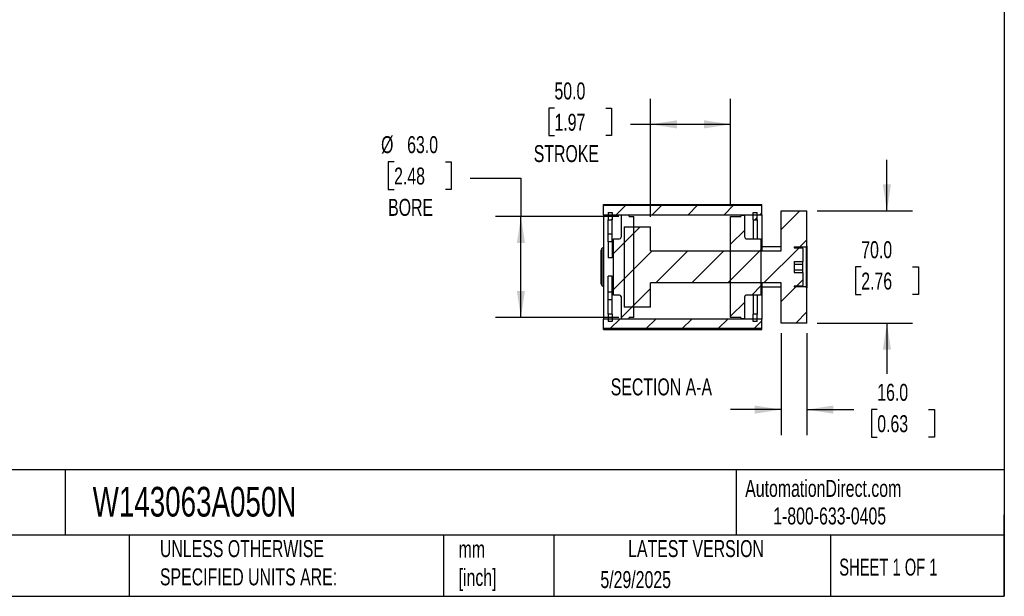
# Model space of a CAD drawing. Header units: millimetres. Extents: x 32 to 1365, y 32 to 1048.
# Tile 3 of 5: x 750 to 1365, y 32 to 392. Entities that reach past the tile are written whole.
import ezdxf

# ---------------------------------------------------------------- set-up
doc = ezdxf.new("R2010")
doc.units = ezdxf.units.MM
doc.header["$LTSCALE"] = 5
doc.linetypes.add('SLD-Solid', pattern=[0])
doc.layers.add('DIMENSIONS', color=140, linetype='SLD-Solid', lineweight=25)
doc.layers.add('TEXT', color=140, linetype='SLD-Solid', lineweight=25)
doc.layers.add('HATCH', color=6, linetype='SLD-Solid')
doc.styles.add('SLDTEXTSTYLE0', font='TXT', dxfattribs={"width": 0.7})
doc.styles.add('SLDTEXTSTYLE1', font='TXT', dxfattribs={"width": 0.65})
doc.dimstyles.new('SLDDIMSTYLE0', dxfattribs={"dimtxt": 10.790039, "dimasz": 16.51, "dimexe": 0, "dimexo": 0.0625, "dimgap": 2.69751, "dimtad": 0, "dimtih": 1, "dimtoh": 1, "dimrnd": 1e-09, "dimzin": 4, "dimdsep": 46, "dimtxsty": 'SLDTEXTSTYLE0', "dimsah": 1, "dimcen": 0.09, "dimadec": 0, "dimazin": 1, "dimtfac": 1, "dimtmove": 0, "dimatfit": 0, "dimfxl": 0, "dimfrac": 2, "dimtolj": 1, "dimtzin": 12, "dimarcsym": 0})
doc.dimstyles.new('SLDDIMSTYLE2', dxfattribs={"dimtxt": 10.790039, "dimasz": 16.51, "dimexe": 0, "dimexo": 0.0625, "dimgap": 2.69751, "dimtad": 0, "dimtih": 1, "dimtoh": 1, "dimrnd": 1e-09, "dimzin": 4, "dimdsep": 46, "dimtxsty": 'SLDTEXTSTYLE0', "dimsah": 1, "dimcen": 0.09, "dimadec": 0, "dimazin": 1, "dimtfac": 1, "dimtofl": 0, "dimtmove": 0, "dimatfit": 3, "dimfxl": 0, "dimfrac": 2, "dimtolj": 1, "dimtzin": 12, "dimarcsym": 0})

# ---------------------------------------------------------------- blocks, each defined once
blk = doc.blocks.new('_D_32')
at = {"layer": 'DIMENSIONS'}
for p, q in [((1144.35, 268.61), (1144.35, 342.14)), ((1194.35, 275.11), (1194.35, 342.14)), ((1084.38, 336.36), (1080.76, 336.36)), ((1080.76, 336.36), (1080.76, 319.21)), ((1116.45, 336.36), (1120.07, 336.36)), ((1120.07, 336.36), (1120.07, 319.21)), ((1144.35, 326.26), (1131.82, 326.26)), ((1194.35, 326.26), (1144.35, 326.26)), ((1080.76, 319.21), (1084.38, 319.21)), ((1120.07, 319.21), (1116.45, 319.21))]:
    blk.add_line(p, q, dxfattribs=at)
for points in [[(1144.35, 326.26), (1160.86, 323.72), (1160.86, 328.8)], [(1194.35, 326.26), (1177.84, 328.8), (1177.84, 323.72)]]:
    blk.add_solid(points, dxfattribs=at)
at = {"layer": 'DIMENSIONS', "char_height": 10.583, "attachment_point": 1, "style": 'SLDTEXTSTYLE0'}
for s, insert in [('50.0', (1084.38, 352.41)), ('1.97', (1084.38, 332.85)), ('STROKE', (1071.43, 313.29))]:
    blk.add_mtext(s, dxfattribs=dict(at, insert=insert))
blk = doc.blocks.new('_D_33')
at = {"layer": 'DIMENSIONS'}
for p, q in [((984.25, 302.82), (980.63, 302.82)), ((980.63, 302.82), (980.63, 285.67)), ((1016.32, 302.82), (1019.94, 302.82)), ((1019.94, 302.82), (1019.94, 285.67)), ((1031.7, 292.72), (1063.45, 292.72)), ((1063.45, 292.72), (1063.45, 268.76)), ((980.63, 285.67), (984.25, 285.67)), ((1019.94, 285.67), (1016.32, 285.67)), ((1124.65, 268.76), (1047.58, 268.76)), ((1063.45, 205.76), (1063.45, 268.76)), ((1124.65, 205.76), (1047.58, 205.76))]:
    blk.add_line(p, q, dxfattribs=at)
for points in [[(1063.45, 268.76), (1060.91, 252.25), (1065.99, 252.25)], [(1063.45, 205.76), (1065.99, 222.27), (1060.91, 222.27)]]:
    blk.add_solid(points, dxfattribs=at)
at = {"layer": 'DIMENSIONS', "char_height": 10.583, "attachment_point": 1, "style": 'SLDTEXTSTYLE0'}
for s, insert in [('%%c', (976.11, 318.88)), ('63.0', (992.4, 318.88)), ('2.48', (984.25, 299.31)), ('BORE', (980.52, 279.75))]:
    blk.add_mtext(s, dxfattribs=dict(at, insert=insert))
blk = doc.blocks.new('_D_34')
at = {"layer": 'DIMENSIONS'}
for p, q in [((1291.95, 272.26), (1291.95, 304.01)), ((1248.3, 272.26), (1307.83, 272.26)), ((1275.92, 237.26), (1272.3, 237.26)), ((1272.3, 237.26), (1272.3, 220.11)), ((1307.99, 237.26), (1311.61, 237.26)), ((1311.61, 237.26), (1311.61, 220.11)), ((1272.3, 220.11), (1275.92, 220.11)), ((1311.61, 220.11), (1307.99, 220.11)), ((1248.3, 202.26), (1307.83, 202.26)), ((1291.95, 202.26), (1291.95, 170.51))]:
    blk.add_line(p, q, dxfattribs=at)
for points in [[(1291.95, 272.26), (1294.49, 288.77), (1289.41, 288.77)], [(1291.95, 202.26), (1289.41, 185.75), (1294.49, 185.75)]]:
    blk.add_solid(points, dxfattribs=at)
at = {"layer": 'DIMENSIONS', "char_height": 10.583, "attachment_point": 1, "style": 'SLDTEXTSTYLE0'}
for s, insert in [('70.0', (1275.92, 253.32)), ('2.76', (1275.92, 233.76))]:
    blk.add_mtext(s, dxfattribs=dict(at, insert=insert))
blk = doc.blocks.new('_D_35')
at = {"layer": 'DIMENSIONS'}
for p, q in [((1225.95, 195.91), (1225.95, 132.39)), ((1241.95, 195.91), (1241.95, 132.39)), ((1225.95, 148.26), (1194.2, 148.26)), ((1241.95, 148.26), (1271.29, 148.26)), ((1285.91, 148.26), (1282.29, 148.26)), ((1282.29, 148.26), (1282.29, 131.11)), ((1317.97, 148.26), (1321.6, 148.26)), ((1321.6, 148.26), (1321.6, 131.11)), ((1282.29, 131.11), (1285.91, 131.11)), ((1321.6, 131.11), (1317.97, 131.11))]:
    blk.add_line(p, q, dxfattribs=at)
for points in [[(1225.95, 148.26), (1209.44, 150.8), (1209.44, 145.72)], [(1241.95, 148.26), (1258.46, 145.72), (1258.46, 150.8)]]:
    blk.add_solid(points, dxfattribs=at)
at = {"layer": 'DIMENSIONS', "char_height": 10.583, "attachment_point": 1, "style": 'SLDTEXTSTYLE0'}
for s, insert in [('16.0', (1285.91, 164.32)), ('0.63', (1285.91, 144.76))]:
    blk.add_mtext(s, dxfattribs=dict(at, insert=insert))

msp = doc.modelspace()

# ---------------------------------------------------------------- hatches: boundary and pattern name
at = {"layer": 'HATCH'}
h = msp.add_hatch(dxfattribs=at)
h.set_pattern_fill('ANSI31', color=256, scale=5, style=0)
h.paths.add_polyline_path([(1114.954, 275.763), (1114.954, 269.763), (1213.954, 269.763), (1213.954, 275.763)], flags=0)
h = msp.add_hatch(dxfattribs=at)
h.set_pattern_fill('ANSI31', color=256, scale=5, style=0)
h.paths.add_polyline_path([(1117.954, 271.263), (1117.954, 266.635), (1120.454, 266.635), (1120.454, 271.263)], flags=0)
h = msp.add_hatch(dxfattribs=at)
h.set_pattern_fill('ANSI31', color=256, scale=5, style=0)
h.paths.add_polyline_path([(1233.954, 233.799), (1233.954, 240.727), (1239.454, 240.727), (1239.454, 248.763), (1238.954, 249.263), (1233.954, 249.263), (1233.954, 249.763), (1241.454, 249.763), (1241.954, 250.263), (1241.954, 272.263), (1225.954, 272.263), (1225.954, 247.263), (1144.354, 247.263), (1144.354, 262.263), (1127.854, 262.263), (1127.854, 212.263), (1144.354, 212.263), (1144.354, 227.263), (1225.954, 227.263), (1225.954, 202.263), (1241.954, 202.263), (1241.954, 224.263), (1241.454, 224.763), (1233.954, 224.763), (1233.954, 225.263), (1238.954, 225.263), (1239.454, 225.763), (1239.454, 233.799)], flags=0)
h = msp.add_hatch(dxfattribs=at)
h.set_pattern_fill('ANSI31', color=256, scale=5, style=0)
h.paths.add_polyline_path([(1208.454, 271.263), (1208.454, 266.635), (1210.954, 266.635), (1210.954, 271.263)], flags=0)
h = msp.add_hatch(dxfattribs=at)
h.set_pattern_fill('ANSI31', color=256, scale=5, style=0)
edge = h.paths.add_edge_path(flags=0)
edge.add_line((1121.454, 254.763), (1120.954, 254.263))
edge.add_line((1120.954, 254.263), (1120.954, 220.263))
edge.add_line((1120.954, 220.263), (1121.454, 219.763))
edge.add_line((1121.454, 219.763), (1125.004, 219.763))
edge.add_arc((1125.004, 218.763), 1, 0, 90, ccw=False)
edge.add_line((1126.004, 218.763), (1126.004, 204.763))
edge.add_line((1126.004, 204.763), (1131.004, 204.763))
edge.add_line((1131.004, 204.763), (1131.004, 205.763))
edge.add_line((1131.004, 205.763), (1133.854, 205.763))
edge.add_line((1133.854, 205.763), (1133.854, 268.763))
edge.add_line((1133.854, 268.763), (1131.004, 268.763))
edge.add_line((1131.004, 268.763), (1131.004, 269.763))
edge.add_line((1131.004, 269.763), (1126.004, 269.763))
edge.add_line((1126.004, 269.763), (1126.004, 255.763))
edge.add_arc((1125.004, 255.763), 1, 270, 360, ccw=False)
edge.add_line((1125.004, 254.763), (1121.454, 254.763))
h = msp.add_hatch(dxfattribs=at)
h.set_pattern_fill('ANSI31', color=256, scale=5, style=0)
edge = h.paths.add_edge_path(flags=0)
edge.add_line((1212.954, 219.763), (1213.454, 220.263))
edge.add_line((1213.454, 220.263), (1213.454, 254.263))
edge.add_line((1213.454, 254.263), (1212.954, 254.763))
edge.add_line((1212.954, 254.763), (1204.154, 254.763))
edge.add_arc((1204.154, 255.763), 1, 180, 270, ccw=False)
edge.add_line((1203.154, 255.763), (1203.154, 269.663))
edge.add_line((1203.154, 269.663), (1200.654, 269.663))
edge.add_line((1200.654, 269.663), (1200.654, 268.763))
edge.add_line((1200.654, 268.763), (1194.354, 268.763))
edge.add_line((1194.354, 268.763), (1194.354, 205.763))
edge.add_line((1194.354, 205.763), (1200.654, 205.763))
edge.add_line((1200.654, 205.763), (1200.654, 204.863))
edge.add_line((1200.654, 204.863), (1203.154, 204.863))
edge.add_line((1203.154, 204.863), (1203.154, 218.763))
edge.add_arc((1204.154, 218.763), 1, 90, 180, ccw=False)
edge.add_line((1204.154, 219.763), (1212.954, 219.763))
h = msp.add_hatch(dxfattribs=at)
h.set_pattern_fill('ANSI31', color=256, scale=5, style=0)
h.paths.add_polyline_path([(1213.954, 198.764), (1213.954, 204.763), (1114.954, 204.763), (1114.954, 198.764)], flags=0)
h = msp.add_hatch(dxfattribs=at)
h.set_pattern_fill('ANSI31', color=256, scale=5, style=0)
h.paths.add_polyline_path([(1120.454, 203.263), (1120.454, 207.892), (1117.954, 207.892), (1117.954, 203.263)], flags=0)
h = msp.add_hatch(dxfattribs=at)
h.set_pattern_fill('ANSI31', color=256, scale=5, style=0)
h.paths.add_polyline_path([(1210.954, 203.263), (1210.954, 207.892), (1208.454, 207.892), (1208.454, 203.263)], flags=0)

# ---------------------------------------------------------------- linework, layer by layer
for p, q in [((1114.954, 276.263), (1213.954, 276.263)), ((1114.954, 275.763), (1114.954, 276.263)), ((1114.954, 275.763), (1213.954, 275.763)), ((1114.954, 269.763), (1114.954, 275.763)), ((1117.954, 271.263), (1120.454, 271.263)), ((1117.954, 271.263), (1117.954, 266.635)), ((1120.454, 271.263), (1120.454, 266.635)), ((1208.454, 271.263), (1210.954, 271.263)), ((1208.454, 266.635), (1208.454, 271.263)), ((1210.954, 266.635), (1210.954, 271.263)), ((1213.954, 275.763), (1213.954, 276.263)), ((1213.954, 269.763), (1213.954, 275.763)), ((1225.954, 272.263), (1241.954, 272.263)), ((1225.954, 247.263), (1225.954, 272.263)), ((1241.954, 250.263), (1241.954, 272.263)), ((1114.954, 269.763), (1213.954, 269.763)), ((1114.954, 269.763), (1114.954, 204.763)), ((1117.954, 266.635), (1120.454, 266.635)), ((1117.954, 257.759), (1117.954, 266.635)), ((1120.454, 257.759), (1120.454, 266.635)), ((1126.004, 269.763), (1126.004, 255.763)), ((1126.004, 269.763), (1131.004, 269.763)), ((1131.004, 268.763), (1131.004, 269.763)), ((1131.004, 268.763), (1133.854, 268.763)), ((1133.854, 205.763), (1133.854, 268.763)), ((1194.354, 205.763), (1194.354, 268.763)), ((1194.354, 268.763), (1200.654, 268.763)), ((1200.654, 269.663), (1203.154, 269.663)), ((1200.654, 269.663), (1200.654, 268.763)), ((1203.154, 255.763), (1203.154, 269.663)), ((1208.454, 266.635), (1210.954, 266.635)), ((1208.454, 266.635), (1208.454, 254.763)), ((1210.954, 266.635), (1210.954, 254.763)), ((1213.954, 269.763), (1213.954, 247.263)), ((1127.854, 262.263), (1127.854, 212.263)), ((1127.854, 262.263), (1144.354, 262.263)), ((1144.354, 247.263), (1144.354, 262.263)), ((1120.454, 257.759), (1117.954, 257.759)), ((1117.954, 252.885), (1117.954, 257.759)), ((1120.454, 252.885), (1117.954, 252.885)), ((1117.954, 252.885), (1117.954, 242.987)), ((1120.454, 252.885), (1120.454, 257.759)), ((1120.454, 252.885), (1120.454, 242.987)), ((1120.954, 254.263), (1121.454, 254.763)), ((1120.954, 254.263), (1120.954, 220.263)), ((1121.454, 254.763), (1125.004, 254.763)), ((1204.154, 254.763), (1212.954, 254.763)), ((1212.954, 254.763), (1213.454, 254.263)), ((1213.454, 220.263), (1213.454, 254.263)), ((1113.454, 226.784), (1113.454, 247.743)), ((1114.954, 249.475), (1114.204, 249.042)), ((1114.204, 225.485), (1114.204, 249.042)), ((1144.354, 247.263), (1225.954, 247.263)), ((1225.954, 249.763), (1213.954, 249.763)), ((1233.954, 249.763), (1241.454, 249.763)), ((1233.954, 249.763), (1233.954, 249.263)), ((1233.954, 249.263), (1238.954, 249.263)), ((1238.954, 249.263), (1239.454, 248.763)), ((1239.454, 248.763), (1239.454, 240.727)), ((1241.454, 249.763), (1241.954, 250.263)), ((1241.454, 249.763), (1241.454, 224.763)), ((1241.954, 250.263), (1241.954, 224.263)), ((1120.454, 242.987), (1117.954, 242.987)), ((1233.954, 240.727), (1239.454, 240.727)), ((1233.954, 240.727), (1233.954, 233.799)), ((1239.454, 238.995), (1239.454, 240.727)), ((1233.954, 238.995), (1239.454, 238.995)), ((1233.954, 235.531), (1239.454, 235.531)), ((1233.954, 233.799), (1239.454, 233.799)), ((1239.454, 235.531), (1239.454, 238.995)), ((1239.454, 233.799), (1239.454, 235.531)), ((1239.454, 233.799), (1239.454, 225.763)), ((1120.454, 231.539), (1117.954, 231.539)), ((1117.954, 221.506), (1117.954, 231.539)), ((1120.454, 221.506), (1120.454, 231.539)), ((1114.204, 225.485), (1114.954, 225.052)), ((1120.454, 221.506), (1117.954, 221.506)), ((1117.954, 221.506), (1117.954, 221.456)), ((1120.454, 221.456), (1117.954, 221.456)), ((1117.954, 216.767), (1117.954, 221.456)), ((1120.454, 221.506), (1120.454, 221.456)), ((1120.454, 216.767), (1120.454, 221.456)), ((1225.954, 227.263), (1144.354, 227.263)), ((1144.354, 212.263), (1144.354, 227.263)), ((1213.954, 227.263), (1213.954, 204.763)), ((1213.954, 224.763), (1225.954, 224.763)), ((1225.954, 202.263), (1225.954, 227.263)), ((1238.954, 225.263), (1233.954, 225.263)), ((1233.954, 225.263), (1233.954, 224.763)), ((1241.454, 224.763), (1233.954, 224.763)), ((1239.454, 225.763), (1238.954, 225.263)), ((1241.954, 224.263), (1241.454, 224.763)), ((1241.954, 202.263), (1241.954, 224.263)), ((1120.454, 216.767), (1117.954, 216.767)), ((1117.954, 207.892), (1117.954, 216.767)), ((1120.454, 207.892), (1120.454, 216.767)), ((1121.454, 219.763), (1120.954, 220.263)), ((1125.004, 219.763), (1121.454, 219.763)), ((1126.004, 218.763), (1126.004, 204.763)), ((1203.154, 204.863), (1203.154, 218.763)), ((1212.954, 219.763), (1204.154, 219.763)), ((1208.454, 219.763), (1208.454, 207.892)), ((1210.954, 219.763), (1210.954, 207.892)), ((1213.454, 220.263), (1212.954, 219.763)), ((1144.354, 212.263), (1127.854, 212.263)), ((1213.954, 204.763), (1114.954, 204.763)), ((1114.954, 198.764), (1114.954, 204.763)), ((1120.454, 207.892), (1117.954, 207.892)), ((1117.954, 207.892), (1117.954, 203.263)), ((1120.454, 203.263), (1117.954, 203.263)), ((1120.454, 207.892), (1120.454, 203.263)), ((1131.004, 204.763), (1126.004, 204.763)), ((1133.854, 205.763), (1131.004, 205.763)), ((1131.004, 204.763), (1131.004, 205.763)), ((1200.654, 205.763), (1194.354, 205.763)), ((1200.654, 205.763), (1200.654, 204.863)), ((1203.154, 204.863), (1200.654, 204.863)), ((1210.954, 207.892), (1208.454, 207.892)), ((1208.454, 203.263), (1208.454, 207.892)), ((1210.954, 203.263), (1208.454, 203.263)), ((1210.954, 203.263), (1210.954, 207.892)), ((1213.954, 198.764), (1213.954, 204.763)), ((1213.954, 198.764), (1114.954, 198.764)), ((1114.954, 198.418), (1114.954, 198.764)), ((1114.954, 198.418), (1213.954, 198.418)), ((1114.954, 198.263), (1114.954, 198.418)), ((1114.954, 198.263), (1213.954, 198.263)), ((1213.954, 198.418), (1213.954, 198.764)), ((1213.954, 198.263), (1213.954, 198.418)), ((1241.954, 202.263), (1225.954, 202.263))]:
    msp.add_line(p, q)
for centre, radius, start, end in [((1125.004, 255.763), 1, 270, 0), ((1204.154, 255.763), 1, 180, 270), ((1114.954, 247.743), 1.5, 120, 180), ((1114.954, 226.784), 1.5, 180, 240), ((1125.004, 218.763), 1, 0, 90), ((1204.154, 218.763), 1, 90, 180)]:
    msp.add_arc(centre, radius, start, end)
at = {"layer": 'TEXT'}
for p, q in [((1365.25, 1047.75), (1365.25, 31.75)), ((1365.25, 110.631), (31.75, 110.631)), ((778.794, 110.631), (778.794, 69.85)), ((1197.877, 110.631), (1197.877, 69.85)), ((1365.25, 31.75), (1365.25, 82.55)), ((1365.25, 69.85), (31.75, 69.85)), ((818.901, 69.85), (818.901, 31.75)), ((1015.122, 69.85), (1015.122, 31.75)), ((1084.06, 69.85), (1084.06, 31.75)), ((1256.744, 69.85), (1256.744, 31.75)), ((31.75, 31.75), (1365.25, 31.75))]:
    msp.add_line(p, q, dxfattribs=at)

# ---------------------------------------------------------------- texts
for s, insert, char_height, attachment_point, style in [('SECTION A-A', (1151.143, 167.722), 10.58333, 2, 'SLDTEXTSTYLE0'), ('AutomationDirect.com', (1203.475, 104.383), 10.58333, 1, 'SLDTEXTSTYLE0'), ('W143063A050N', (796.039, 100.032), 18.52083, 1, 'SLDTEXTSTYLE0'), ('1-800-633-0405', (1220.958, 87.185), 10.58333, 1, 'SLDTEXTSTYLE0'), ('METRIC UNITS USED ^JFOR PART DESIGN', (638.022, 67.779), 10.58333, 1, 'SLDTEXTSTYLE0'), ('UNLESS OTHERWISE ^JSPECIFIED UNITS ARE:', (838.04, 66.803), 10.58333, 1, 'SLDTEXTSTYLE0'), ('mm^J[inch]', (1024.536, 66.486), 10.5833, 1, 'SLDTEXTSTYLE0'), ('LATEST VERSION', (1172.761, 66.82), 10.58333, 2, 'SLDTEXTSTYLE0'), ('SHEET 1 OF 1', (1262.206, 55.257), 10.58333, 1, 'SLDTEXTSTYLE1'), ('5/29/2025', (1113.064, 47.486), 10.5833, 1, 'SLDTEXTSTYLE0')]:
    msp.add_mtext(s, dxfattribs=dict(at, insert=insert, char_height=char_height, attachment_point=attachment_point, style=style))

# ---------------------------------------------------------------- dimensions: what is measured, and where the dimension line sits
at = {"layer": 'DIMENSIONS'}
dim = msp.add_linear_dim(base=(1194.354, 326.263), p1=(1144.354, 262.263), p2=(1194.354, 268.763), text='<>\\PSTROKE', dimstyle='SLDDIMSTYLE2', dxfattribs=at)
dim.commit()
dim.dimension.update_dxf_attribs({"geometry": '_D_32', "text_midpoint": (1100.415, 326.263), "dimtype": 160})
dim = msp.add_linear_dim(base=(1063.454, 268.763), p1=(1131.004, 205.763), p2=(1131.004, 268.763), angle=90, text='%%c<>\\PBORE', dimstyle='SLDDIMSTYLE2', dxfattribs=at)
dim.commit()
dim.dimension.update_dxf_attribs({"geometry": '_D_33', "text_midpoint": (1063.454, 292.724), "dimtype": 160})
dim = msp.add_linear_dim(base=(1291.954, 272.263), p1=(1241.954, 202.263), p2=(1241.954, 272.263), angle=90, dimstyle='SLDDIMSTYLE0', dxfattribs=at)
dim.commit()
dim.dimension.update_dxf_attribs({"geometry": '_D_34', "text_midpoint": (1291.954, 237.263), "dimtype": 160})
dim = msp.add_linear_dim(base=(1225.954, 148.263), p1=(1241.954, 202.263), p2=(1225.954, 202.263), dimstyle='SLDDIMSTYLE0', dxfattribs=at)
dim.commit()
dim.dimension.update_dxf_attribs({"geometry": '_D_35', "text_midpoint": (1301.941, 148.263), "dimtype": 160})

doc.saveas('drawing.dxf')
